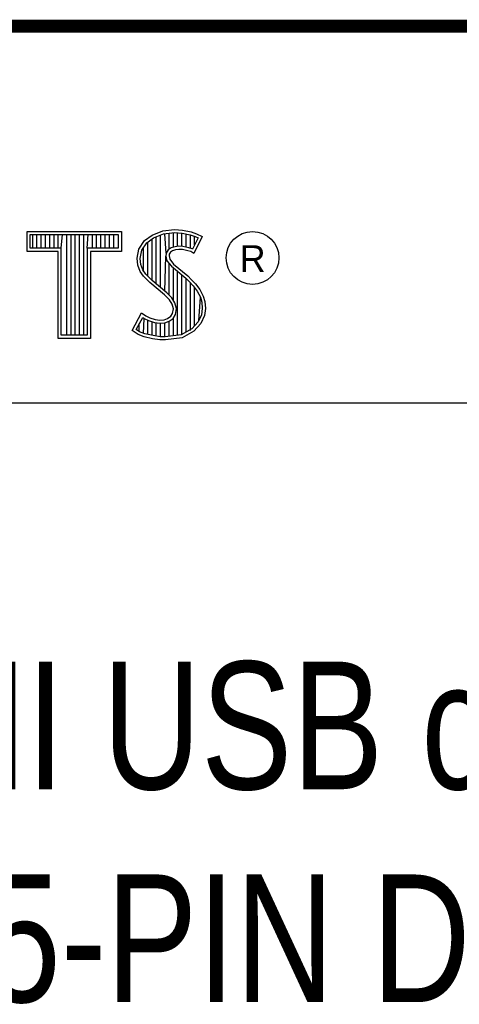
# Model space of a CAD drawing. Header units: inches. Extents: x 0 to 22, y 0 to 17.
# Tile 22 of 35: x 18.452 to 19.141, y 1.428 to 2.97. Entities that reach past the tile are written whole.
import ezdxf

# ---------------------------------------------------------------- set-up
doc = ezdxf.new("R2010")
doc.units = ezdxf.units.IN
doc.header["$LTSCALE"] = 1.21
doc.header["$MEASUREMENT"] = 0
doc.layers.get('0').update_dxf_attribs({"linetype": 'CONTINUOUS'})
doc.styles.get("Standard").update_dxf_attribs({"font": 'txt', "width": 0.8})

msp = doc.modelspace()

# ---------------------------------------------------------------- linework, layer by layer
at = {"color": 2, "linetype": 'CONTINUOUS'}
for p, q in [((16.3737, 2.9596), (21.5037, 2.9596)), ((16.375, 2.96), (21.5, 2.96)), ((18.4641, 2.6383), (18.6117, 2.6383)), ((18.4641, 2.607), (18.4641, 2.6383)), ((18.6117, 2.6383), (18.6117, 2.607)), ((18.6599, 2.6327), (18.6766, 2.6393)), ((18.6766, 2.6393), (18.695, 2.6413)), ((18.695, 2.6413), (18.7074, 2.6405)), ((18.7074, 2.6405), (18.7209, 2.6376)), ((18.7209, 2.6376), (18.7293, 2.6347)), ((18.469, 2.6334), (18.6068, 2.6334)), ((18.469, 2.6119), (18.469, 2.6334)), ((18.4729, 2.6119), (18.4729, 2.6334)), ((18.4795, 2.6119), (18.4795, 2.6334)), ((18.4862, 2.6119), (18.4862, 2.6334)), ((18.4929, 2.6119), (18.4929, 2.6334)), ((18.4996, 2.6119), (18.4996, 2.6334)), ((18.5062, 2.6119), (18.5062, 2.6334)), ((18.5129, 2.6119), (18.5129, 2.6334)), ((18.5174, 2.6119), (18.5196, 2.6334)), ((18.5263, 2.4756), (18.5263, 2.6334)), ((18.5329, 2.4756), (18.5329, 2.6334)), ((18.5396, 2.4756), (18.5396, 2.6334)), ((18.5463, 2.4756), (18.5463, 2.6334)), ((18.553, 2.4756), (18.553, 2.6334)), ((18.5584, 2.6119), (18.5596, 2.6334)), ((18.5663, 2.6119), (18.5663, 2.6334)), ((18.573, 2.6119), (18.573, 2.6334)), ((18.5797, 2.6119), (18.5797, 2.6334)), ((18.5863, 2.6119), (18.5863, 2.6334)), ((18.593, 2.6119), (18.593, 2.6334)), ((18.5997, 2.6119), (18.5997, 2.6334)), ((18.6068, 2.6334), (18.6068, 2.6119)), ((18.6391, 2.6108), (18.648, 2.624)), ((18.648, 2.624), (18.6599, 2.6327)), ((18.6516, 2.6206), (18.6622, 2.6284)), ((18.6598, 2.5616), (18.6598, 2.6266)), ((18.6622, 2.6284), (18.6777, 2.6346)), ((18.6664, 2.556), (18.6664, 2.6301)), ((18.6731, 2.5504), (18.6731, 2.6327)), ((18.6777, 2.6346), (18.6951, 2.6365)), ((18.6819, 2.6044), (18.6798, 2.6348)), ((18.6865, 2.6103), (18.6865, 2.6355)), ((18.6932, 2.6137), (18.6932, 2.6362)), ((18.6951, 2.6365), (18.7067, 2.6356)), ((18.6998, 2.6149), (18.6998, 2.6361)), ((18.7065, 2.6148), (18.7065, 2.6357)), ((18.7067, 2.6356), (18.7196, 2.6329)), ((18.7132, 2.6137), (18.7132, 2.6343)), ((18.7196, 2.6329), (18.7275, 2.6302)), ((18.7199, 2.6121), (18.7199, 2.6328)), ((18.7319, 2.6281), (18.7233, 2.6108)), ((18.7385, 2.6304), (18.7252, 2.6039)), ((18.7265, 2.6173), (18.7265, 2.6305)), ((18.7275, 2.6302), (18.7319, 2.6281)), ((18.7293, 2.6347), (18.7385, 2.6304)), ((18.5125, 2.607), (18.4641, 2.607)), ((18.5174, 2.6119), (18.469, 2.6119)), ((18.5125, 2.4708), (18.5125, 2.607)), ((18.5174, 2.4756), (18.5174, 2.6119)), ((18.6068, 2.6119), (18.5584, 2.6119)), ((18.5584, 2.6119), (18.5584, 2.4756)), ((18.6117, 2.607), (18.5633, 2.607)), ((18.5633, 2.607), (18.5633, 2.4708)), ((18.6362, 2.5964), (18.6391, 2.6108)), ((18.6411, 2.5962), (18.6437, 2.6089)), ((18.6437, 2.6089), (18.6516, 2.6206)), ((18.6464, 2.5754), (18.6464, 2.613)), ((18.6531, 2.5683), (18.6531, 2.6217)), ((18.6851, 2.6093), (18.6819, 2.6044)), ((18.6897, 2.6126), (18.6851, 2.6093)), ((18.6918, 2.6082), (18.6887, 2.6059)), ((18.6958, 2.6144), (18.6897, 2.6126)), ((18.6967, 2.6097), (18.6918, 2.6082)), ((18.7018, 2.6151), (18.6958, 2.6144)), ((18.7019, 2.6102), (18.6967, 2.6097)), ((18.708, 2.6148), (18.7018, 2.6151)), ((18.7074, 2.6099), (18.7019, 2.6102)), ((18.716, 2.6082), (18.7074, 2.6099)), ((18.7172, 2.6129), (18.708, 2.6148)), ((18.7206, 2.6068), (18.716, 2.6082)), ((18.7227, 2.6112), (18.7172, 2.6129)), ((18.7252, 2.6039), (18.7206, 2.6068)), ((18.7233, 2.6108), (18.7227, 2.6112)), ((18.6374, 2.5855), (18.6362, 2.5964)), ((18.6421, 2.5866), (18.6411, 2.5962)), ((18.6798, 2.5449), (18.6815, 2.5996)), ((18.6819, 2.6044), (18.6815, 2.5996)), ((18.6815, 2.5996), (18.683, 2.5925)), ((18.683, 2.5925), (18.6901, 2.5838)), ((18.6866, 2.6027), (18.6864, 2.5999)), ((18.6864, 2.5999), (18.6875, 2.5947)), ((18.6887, 2.6059), (18.6866, 2.6027)), ((18.6875, 2.5947), (18.6936, 2.5872)), ((18.6411, 2.5757), (18.6374, 2.5855)), ((18.6463, 2.5682), (18.6411, 2.5757)), ((18.6455, 2.578), (18.6421, 2.5866)), ((18.6501, 2.5713), (18.6455, 2.578)), ((18.6865, 2.5387), (18.6865, 2.5882)), ((18.6901, 2.5838), (18.7125, 2.5652)), ((18.6932, 2.5305), (18.6932, 2.5812)), ((18.6936, 2.5872), (18.7157, 2.5688)), ((18.6998, 2.4757), (18.6998, 2.5757)), ((18.6506, 2.5639), (18.6463, 2.5682)), ((18.6541, 2.5673), (18.6501, 2.5713)), ((18.6564, 2.5581), (18.6506, 2.5639)), ((18.6597, 2.5617), (18.6541, 2.5673)), ((18.6827, 2.5424), (18.6597, 2.5617)), ((18.7065, 2.4766), (18.7065, 2.5701)), ((18.7125, 2.5652), (18.7183, 2.5593)), ((18.7132, 2.4809), (18.7132, 2.5645)), ((18.7157, 2.5688), (18.7218, 2.5627)), ((18.7218, 2.5627), (18.7278, 2.5564)), ((18.6794, 2.5388), (18.6564, 2.5581)), ((18.7183, 2.5593), (18.7242, 2.5532)), ((18.7199, 2.4834), (18.7199, 2.5577)), ((18.7242, 2.5532), (18.7306, 2.5449)), ((18.7265, 2.4907), (18.7265, 2.5501)), ((18.7278, 2.5564), (18.7348, 2.5475)), ((18.7306, 2.5449), (18.7354, 2.5353)), ((18.7348, 2.5475), (18.7399, 2.5371)), ((18.6869, 2.5313), (18.6794, 2.5388)), ((18.6908, 2.5344), (18.6827, 2.5424)), ((18.6913, 2.5244), (18.6869, 2.5313)), ((18.6957, 2.5264), (18.6908, 2.5344)), ((18.7332, 2.4981), (18.7354, 2.5353)), ((18.7354, 2.5353), (18.7377, 2.5278)), ((18.7399, 2.5371), (18.7425, 2.5287)), ((18.6933, 2.5172), (18.6913, 2.5244)), ((18.6918, 2.51), (18.6933, 2.5172)), ((18.6983, 2.5174), (18.6957, 2.5264)), ((18.6964, 2.5082), (18.6983, 2.5174)), ((18.7385, 2.5177), (18.737, 2.5079)), ((18.7377, 2.5278), (18.7385, 2.5177)), ((18.7434, 2.5175), (18.7417, 2.5066)), ((18.7425, 2.5287), (18.7434, 2.5175)), ((18.6285, 2.4832), (18.6434, 2.5109)), ((18.6348, 2.4848), (18.6451, 2.5037)), ((18.6434, 2.5109), (18.6498, 2.5063)), ((18.6451, 2.5037), (18.6472, 2.5021)), ((18.6464, 2.4783), (18.6472, 2.5021)), ((18.6472, 2.5021), (18.6542, 2.4986)), ((18.6498, 2.5063), (18.6561, 2.5031)), ((18.6531, 2.4769), (18.6531, 2.499)), ((18.6542, 2.4986), (18.6634, 2.4955)), ((18.6561, 2.5031), (18.6645, 2.5002)), ((18.6645, 2.5002), (18.672, 2.4994)), ((18.672, 2.4994), (18.6789, 2.4999)), ((18.6789, 2.4999), (18.6841, 2.502)), ((18.6841, 2.502), (18.689, 2.5054)), ((18.6864, 2.4976), (18.6926, 2.502)), ((18.689, 2.5054), (18.6918, 2.51)), ((18.6926, 2.502), (18.6964, 2.5082)), ((18.6932, 2.4748), (18.6932, 2.5024)), ((18.737, 2.5079), (18.7321, 2.4969)), ((18.7417, 2.5066), (18.7362, 2.4942)), ((18.638, 2.4769), (18.6285, 2.4832)), ((18.6402, 2.4812), (18.6348, 2.4848)), ((18.6397, 2.4814), (18.6397, 2.4939)), ((18.6598, 2.4753), (18.6598, 2.4967)), ((18.6634, 2.4955), (18.6719, 2.4945)), ((18.6664, 2.4743), (18.6664, 2.4951)), ((18.6719, 2.4945), (18.68, 2.4952)), ((18.6731, 2.4733), (18.6731, 2.4943)), ((18.6798, 2.4731), (18.6798, 2.4951)), ((18.68, 2.4952), (18.6864, 2.4976)), ((18.6865, 2.4739), (18.6865, 2.4977)), ((18.7222, 2.4859), (18.7053, 2.4764)), ((18.7321, 2.4969), (18.7222, 2.4859)), ((18.7362, 2.4942), (18.7252, 2.4821)), ((18.5633, 2.4708), (18.5125, 2.4708)), ((18.5584, 2.4756), (18.5174, 2.4756)), ((18.6472, 2.4732), (18.638, 2.4769)), ((18.6486, 2.4778), (18.6402, 2.4812)), ((18.6607, 2.4703), (18.6472, 2.4732)), ((18.6616, 2.4751), (18.6486, 2.4778)), ((18.6722, 2.4686), (18.6607, 2.4703)), ((18.6727, 2.4734), (18.6616, 2.4751)), ((18.6806, 2.4683), (18.6722, 2.4686)), ((18.6804, 2.4731), (18.6727, 2.4734)), ((18.7053, 2.4764), (18.6804, 2.4731)), ((18.7068, 2.4717), (18.6806, 2.4683)), ((18.7252, 2.4821), (18.7068, 2.4717)), ((16.7288, 2.37), (21.5, 2.37))]:
    msp.add_line(p, q, dxfattribs=at)
at = {"color": 7, "linetype": 'CONTINUOUS', "const_width": 0.02}
msp.add_lwpolyline([(13.6, 2.9595), (21.5, 2.96)], dxfattribs=at)
at = {"color": 2, "linetype": 'CONTINUOUS'}
msp.add_circle((18.8172, 2.5968), 0.0414, dxfattribs=at)

# ---------------------------------------------------------------- texts
msp.add_text('R', height=0.0418, dxfattribs=at).set_placement((18.7972, 2.5749))
at = {"color": 7, "linetype": 'CONTINUOUS', "insert": (18.9387, 1.9646), "char_height": 0.2, "width": 1.76, "attachment_point": 2}
msp.add_mtext('NI USB cRIO\\P25-PIN DSUB', dxfattribs=at)

doc.saveas('drawing.dxf')
